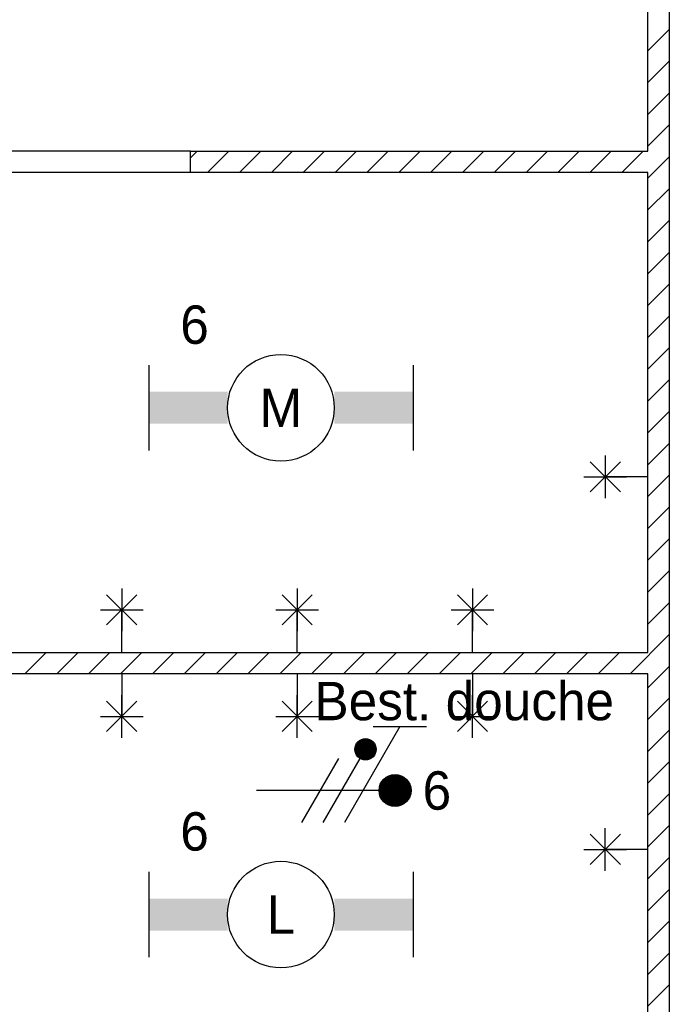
# Model space of a CAD drawing. Header units: millimetres. Extents: x -14827 to 65869, y -40284 to 56382.
# Tile 18 of 53: x 39767 to 42813, y 23810 to 28427. Entities that reach past the tile are written whole.
import ezdxf
from ezdxf.enums import TextEntityAlignment as Align

# ---------------------------------------------------------------- set-up
doc = ezdxf.new("R2010")
doc.units = ezdxf.units.MM
doc.header["$LTSCALE"] = 100
for name, color, linetype in [('EL6222--', 130, 'Continuous'), ('EL6311--', 130, 'Continuous'), ('xref', 9, 'Continuous')]:
    doc.layers.add(name, color=color, linetype=linetype)
doc.styles.add('BURO-018', font='BUROFONT', dxfattribs={"height": 180})

# ---------------------------------------------------------------- blocks, each defined once
blk = doc.blocks.new('1115B61240')
at = {"color": 0}
for p, q in [((-6.2, 2), (-6.2, -2)), ((6.2, 2), (6.2, -2))]:
    blk.add_line(p, q, dxfattribs=at)
at = {"color": 0, "linetype": 'Continuous'}
blk.add_circle((0, 0), 2.5, dxfattribs=at)
at = {"color": 0}
for points in [[(-2.5, 0.75), (-6.2, 0.75), (-2.5, -0.75), (-6.2, -0.75)], [(2.5, 0.75), (6.2, 0.75), (2.5, -0.75), (6.2, -0.75)]]:
    blk.add_solid(points, dxfattribs=at)
at = {"color": 0, "linetype": 'Continuous', "style": 'BURO-018'}
for tag, p in [('E_GKAST', (0, 8)), ('E_GROEP', (0, 5)), ('E_SGROEP', (4.5, 5)), ('E_ARMCODE', (0, 0)), ('E_SLET', (4.5, -3))]:
    blk.add_attdef(tag, text='', height=1.8, dxfattribs=at).set_placement(p, align=Align.MIDDLE)
blk = doc.blocks.new('E00078')
at = {"color": 0, "linetype": 'Continuous'}
for p, q in [((-3, 6.482), (-3, 8.982)), ((-3, 7.732), (1.5, 5.134)), ((0, 7.5), (0, 1)), ((1.5, 4.134), (-1.5, 5.866)), ((1.5, 3.134), (-1.5, 4.866))]:
    blk.add_line(p, q, dxfattribs=at)
at = {"color": 0, "const_width": 0.75}
blk.add_lwpolyline([(-0.375, 7.5, 1), (0.375, 7.5, 1)], format="xyb", close=True, dxfattribs=at)
at = {"color": 0, "linetype": 'Continuous', "const_width": 0.5}
blk.add_lwpolyline([(-2.183, 6.116, 1), (-1.683, 6.116, 1)], format="xyb", close=True, dxfattribs=at)
at = {"color": 0, "linetype": 'Continuous'}
for centre, radius in [((0, 7.5), 0.75), ((-1.933, 6.116), 0.5)]:
    blk.add_circle(centre, radius, dxfattribs=at)
at = {"color": 0, "linetype": 'Continuous', "style": 'BURO-018'}
for tag, p in [('E_GKAST', (0, 14)), ('E_GROEP', (0, 11)), ('E_SGROEP', (4.5, 11))]:
    blk.add_attdef(tag, text='', height=1.8, dxfattribs=at).set_placement(p, align=Align.MIDDLE)
at = {"color": 0, "linetype": 'Continuous', "style": 'BURO-018', "flags": 1}
for tag, p in [('E_VERMCODE', (13, 11)), ('E_MATCODE', (0, 0))]:
    blk.add_attdef(tag, text='', height=1.8, dxfattribs=at).set_placement(p, align=Align.MIDDLE)

msp = doc.modelspace()

# ---------------------------------------------------------------- linework, layer by layer
at = {"layer": 'xref'}
for p, q in [((42712.6, 27810), (42712.6, 28810)), ((42812.6, 28810), (42812.6, 22010)), ((42712.6, 28281.3), (42812.6, 28381.3)), ((42712.6, 28132), (42812.6, 28232)), ((42712.6, 27982.6), (42812.6, 28082.6)), ((42712.6, 27833.3), (42812.6, 27933.3)), ((40567.6, 27810), (39522.6, 27810)), ((40567.6, 27710), (40567.6, 27810)), ((40567.6, 27810), (42712.6, 27810)), ((40567.6, 27779.1), (40598.6, 27810)), ((40647.9, 27710), (40747.9, 27810)), ((40797.3, 27710), (40897.3, 27810)), ((40946.6, 27710), (41046.6, 27810)), ((41096, 27710), (41196, 27810)), ((41245.3, 27710), (41345.3, 27810)), ((41394.6, 27710), (41494.6, 27810)), ((41544, 27710), (41644, 27810)), ((41693.3, 27710), (41793.3, 27810)), ((41842.7, 27710), (41942.7, 27810)), ((41992, 27710), (42092, 27810)), ((42141.3, 27710), (42241.3, 27810)), ((42290.7, 27710), (42390.7, 27810)), ((42440, 27710), (42540, 27810)), ((42589.4, 27710), (42689.4, 27810)), ((42712.6, 27684), (42812.6, 27784)), ((40567.6, 27710), (39522.6, 27710)), ((42712.6, 27710), (40567.6, 27710)), ((42712.6, 25460), (42712.6, 27710)), ((42712.6, 27534.6), (42812.6, 27634.6)), ((42712.6, 27385.3), (42812.6, 27485.3)), ((42712.6, 27235.9), (42812.6, 27335.9)), ((42712.6, 27086.6), (42812.6, 27186.6)), ((42712.6, 26937.3), (42812.6, 27037.3)), ((42712.6, 26787.9), (42812.6, 26887.9)), ((42712.6, 26638.6), (42812.6, 26738.6)), ((42712.6, 26489.2), (42812.6, 26589.2)), ((42712.6, 26339.9), (42812.6, 26439.9)), ((42512.6, 26383.7), (42512.6, 26183.7)), ((42441.9, 26212.9), (42583.3, 26354.4)), ((42441.9, 26354.4), (42583.3, 26212.9)), ((42412.6, 26283.7), (42612.6, 26283.7)), ((42712.6, 26283.7), (42512.6, 26283.7)), ((42712.6, 26190.5), (42812.6, 26290.5)), ((42712.6, 26041.2), (42812.6, 26141.2)), ((42712.6, 25891.9), (42812.6, 25991.9)), ((42712.6, 25742.5), (42812.6, 25842.5)), ((40315.8, 25730.7), (40174.4, 25589.3)), ((40174.4, 25730.7), (40315.8, 25589.3)), ((40245.1, 25760), (40245.1, 25560)), ((41138.3, 25730.7), (40996.9, 25589.3)), ((40996.9, 25730.7), (41138.3, 25589.3)), ((41067.6, 25760), (41067.6, 25560)), ((41960.8, 25730.7), (41819.4, 25589.3)), ((41819.4, 25730.7), (41960.8, 25589.3)), ((41890.1, 25760), (41890.1, 25560)), ((42712.6, 25593.2), (42812.6, 25693.2)), ((40145.1, 25660), (40345.1, 25660)), ((40245.1, 25460), (40245.1, 25660)), ((40967.6, 25660), (41167.6, 25660)), ((41067.6, 25460), (41067.6, 25660)), ((41790.1, 25660), (41990.1, 25660)), ((41890.1, 25460), (41890.1, 25660)), ((42628.8, 25360), (42812.6, 25543.8)), ((39422.6, 25460), (42712.6, 25460)), ((39791.3, 25360), (39891.3, 25460)), ((39940.7, 25360), (40040.7, 25460)), ((40090, 25360), (40190, 25460)), ((40239.4, 25360), (40339.4, 25460)), ((40388.7, 25360), (40488.7, 25460)), ((40538, 25360), (40638, 25460)), ((40687.4, 25360), (40787.4, 25460)), ((40836.7, 25360), (40936.7, 25460)), ((40986.1, 25360), (41086.1, 25460)), ((41135.4, 25360), (41235.4, 25460)), ((41284.7, 25360), (41384.7, 25460)), ((41434.1, 25360), (41534.1, 25460)), ((41583.4, 25360), (41683.4, 25460)), ((41732.8, 25360), (41832.8, 25460)), ((41882.1, 25360), (41982.1, 25460)), ((42031.5, 25360), (42131.5, 25460)), ((42180.8, 25360), (42280.8, 25460)), ((42330.1, 25360), (42430.1, 25460)), ((42479.5, 25360), (42579.5, 25460)), ((42712.6, 25294.5), (42812.6, 25394.5)), ((42712.6, 25360), (39422.6, 25360)), ((40245.1, 25360), (40245.1, 25160)), ((41067.6, 25360), (41067.6, 25160)), ((41890.1, 25360), (41890.1, 25160)), ((42712.6, 23110), (42712.6, 25360)), ((40245.1, 25060), (40245.1, 25260)), ((41067.6, 25060), (41067.6, 25260)), ((41890.1, 25060), (41890.1, 25260)), ((40174.4, 25089.3), (40315.8, 25230.7)), ((40315.8, 25089.3), (40174.4, 25230.7)), ((40996.9, 25089.3), (41138.3, 25230.7)), ((41138.3, 25089.3), (40996.9, 25230.7)), ((41819.4, 25089.3), (41960.8, 25230.7)), ((41960.8, 25089.3), (41819.4, 25230.7)), ((42712.6, 25145.2), (42812.6, 25245.2)), ((40145.1, 25160), (40345.1, 25160)), ((40967.6, 25160), (41167.6, 25160)), ((41790.1, 25160), (41990.1, 25160)), ((42712.6, 24995.8), (42812.6, 25095.8)), ((42712.6, 24846.5), (42812.6, 24946.5)), ((42712.6, 24697.1), (42812.6, 24797.1)), ((42512.6, 24436.4), (42512.6, 24636.4)), ((42712.6, 24547.8), (42812.6, 24647.8)), ((42441.9, 24465.7), (42583.3, 24607.1)), ((42441.9, 24607.1), (42583.3, 24465.7)), ((42412.6, 24536.4), (42612.6, 24536.4)), ((42712.6, 24536.4), (42512.6, 24536.4)), ((42712.6, 24398.5), (42812.6, 24498.5)), ((42712.6, 24249.1), (42812.6, 24349.1)), ((42712.6, 24099.8), (42812.6, 24199.8)), ((42712.6, 23950.4), (42812.6, 24050.4)), ((42712.6, 23801.1), (42812.6, 23901.1))]:
    msp.add_line(p, q, dxfattribs=at)

# ---------------------------------------------------------------- block references
at = {"layer": 'EL6222--'}
ref = msp.add_blockref('E00078', (40776.5, 24812.6), dxfattribs=dict(at, xscale=100, yscale=100, zscale=100, rotation=270))
ref.add_attrib('E_GROEP', '6', dxfattribs={"layer": '0', "color": 7, "linetype": 'Continuous', "height": 180, "style": 'BURO-018'}).set_placement((41722.9, 24812.6), align=Align.MIDDLE)
ref.add_attrib('E_VERMCODE', 'Best. douche', dxfattribs={"layer": '0', "color": 7, "linetype": 'Continuous', "height": 180, "style": 'BURO-018'}).set_placement((41851.1, 25235.5), align=Align.MIDDLE)
at = {"layer": 'EL6311--'}
ref = msp.add_blockref('1115B61240', (40991.5, 26607.1), dxfattribs=dict(at, xscale=100, yscale=100, zscale=100))
ref.add_attrib('E_ARMCODE', 'M', dxfattribs={"layer": '0', "color": 7, "linetype": 'Continuous', "height": 180, "style": 'BURO-018'}).set_placement((40991.5, 26607.1), align=Align.MIDDLE)
ref.add_attrib('E_GROEP', '6', dxfattribs={"layer": '0', "color": 7, "linetype": 'Continuous', "height": 180, "style": 'BURO-018'}).set_placement((40586.6, 26997.1), align=Align.MIDDLE)
ref = msp.add_blockref('1115B61240', (40991.5, 24230.8), dxfattribs=dict(at, xscale=100, yscale=100, zscale=100))
ref.add_attrib('E_ARMCODE', 'L', dxfattribs={"layer": '0', "color": 7, "linetype": 'Continuous', "height": 180, "style": 'BURO-018'}).set_placement((40991.5, 24230.8), align=Align.MIDDLE)
ref.add_attrib('E_GROEP', '6', dxfattribs={"layer": '0', "color": 7, "linetype": 'Continuous', "height": 180, "style": 'BURO-018'}).set_placement((40586.6, 24620.8), align=Align.MIDDLE)

doc.saveas('drawing.dxf')
